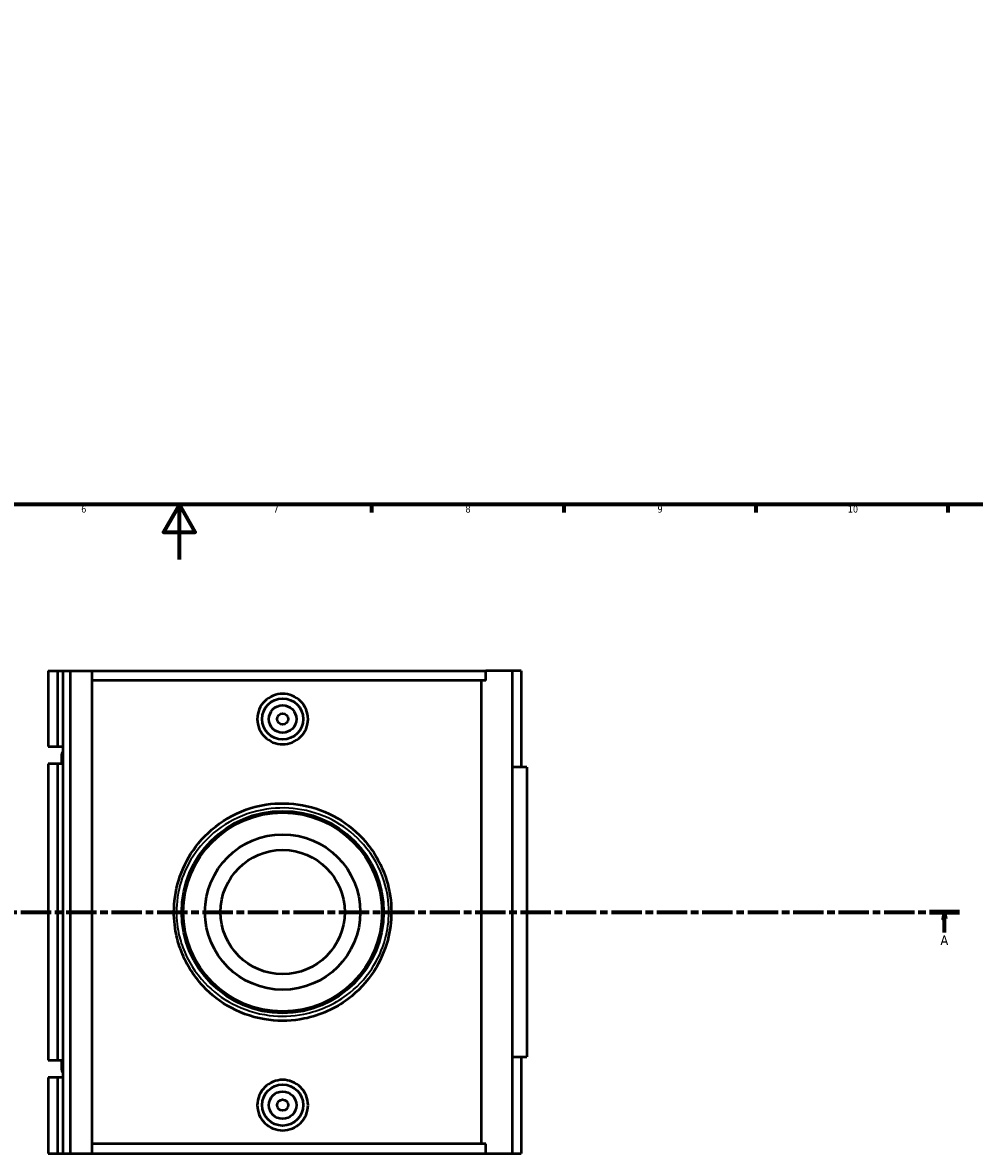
# Model space of a CAD drawing. Header units: millimetres. Extents: x -15 to 1080, y -217 to 1281.
# Tile 3 of 8: x 363 to 710, y -217 to 196. Entities that reach past the tile are written whole.
import ezdxf

# ---------------------------------------------------------------- set-up
doc = ezdxf.new("R2010")
doc.units = ezdxf.units.MM
doc.linetypes.add('CHAIN', pattern=[0.3543, 0.2362, -0.0295, 0.0591, -0.0295])
for name, color, linetype, lineweight in [('Border (ISO)', 7, 'Continuous', 70), ('Section Line (ISO)', 7, 'CHAIN', 70), ('Visible (ISO)', 7, 'Continuous', 50), ('Visible Narrow (ISO)', 7, 'Continuous', 35)]:
    doc.layers.add(name, color=color, linetype=linetype, lineweight=lineweight)
doc.styles.add('Label Text (ISO)', font='tahoma.ttf')
doc.styles.add('Note Text (ISO)', font='tahoma.ttf')

# ---------------------------------------------------------------- blocks, each defined once
blk = doc.blocks.new('Borders Default Border')
at = {"layer": 'Border (ISO)'}
for p, q in [((490.58, 20), (490.58, 17.1)), ((560.67, 20), (560.67, 17.1)), ((630.75, 20), (630.75, 17.1)), ((700.83, 20), (700.83, 17.1))]:
    blk.add_line(p, q, dxfattribs=at)
at = {"layer": 'Border (ISO)', "flags": 128}
for points in [[(20, 20), (20, 574), (821, 574), (821, 20), (20, 20)], [(420.5, 0), (420.5, 20), (414.73, 10), (426.27, 10), (420.5, 20)]]:
    blk.add_lwpolyline(points, dxfattribs=at)
at = {"layer": 'Border (ISO)', "color": 232, "true_color": 0xca0064, "char_height": 2.5, "attachment_point": 7, "style": 'Note Text (ISO)'}
for s, insert in [('6', (384.66, 17.05)), ('7', (454.77, 17.1)), ('8', (524.81, 17.04)), ('9', (594.88, 17.05)), ('10', (664.29, 17.05))]:
    blk.add_mtext(s, dxfattribs=dict(at, insert=insert))
blk = doc.blocks.new('2dTransSection0')
at = {"layer": 'Section Line (ISO)', "linetype": 'CHAIN', "ltscale": 46.781197}
blk.add_line((246.58, -128.6), (705.07, -128.6), dxfattribs=at)
at = {"layer": 'Section Line (ISO)', "linetype": 'Continuous', "lineweight": 140}
for p, q in [((246.58, -128.6), (257.55, -128.6)), ((694.09, -128.6), (705.07, -128.6))]:
    blk.add_line(p, q, dxfattribs=at)
at = {"layer": 'Section Line (ISO)', "linetype": 'Continuous'}
for p, q in [((252.06, -128.6), (251.56, -131.1)), ((251.56, -131.1), (252.56, -131.1)), ((252.06, -131.1), (252.06, -128.6)), ((252.56, -131.1), (252.06, -128.6)), ((252.06, -136.02), (252.06, -131.1)), ((699.58, -128.6), (699.08, -131.1)), ((699.08, -131.1), (700.08, -131.1)), ((699.58, -131.1), (699.58, -128.6)), ((700.08, -131.1), (699.58, -128.6)), ((699.58, -136.02), (699.58, -131.1))]:
    blk.add_line(p, q, dxfattribs=at)
at = {"layer": 'Section Line (ISO)', "linetype": 'Continuous', "flags": 128}
for points in [[(252.56, -131.1), (252.06, -128.6), (251.56, -131.1), (252.56, -131.1)], [(700.08, -131.1), (699.58, -128.6), (699.08, -131.1), (700.08, -131.1)]]:
    blk.add_lwpolyline(points, dxfattribs=at)
at = {"layer": 'Section Line (ISO)'}
for points in [[(252.56, -131.1), (252.06, -128.6), (251.56, -131.1), (252.56, -131.1)], [(700.08, -131.1), (699.58, -128.6), (699.08, -131.1), (700.08, -131.1)]]:
    blk.add_solid(points, dxfattribs=at)
at = {"layer": 'Section Line (ISO)', "char_height": 3.5, "attachment_point": 7, "style": 'Label Text (ISO)'}
for insert in [(250.58, -140.6), (698.09, -140.6)]:
    blk.add_mtext('A', dxfattribs=dict(at, insert=insert))

msp = doc.modelspace()

# ---------------------------------------------------------------- linework, layer by layer
at = {"layer": 'Visible (ISO)'}
for p, q in [((372.625, -40.6), (372.625, -68.25)), ((372.625, -40.6), (375.977, -40.6)), ((375.977, -40.6), (377.951, -40.6)), ((375.977, -40.6), (375.977, -68.25)), ((377.951, -40.6), (377.951, -68.25)), ((377.951, -40.6), (380.632, -40.6)), ((380.632, -40.6), (380.632, -216.6)), ((380.632, -40.6), (388.526, -40.6)), ((388.526, -40.6), (388.526, -216.6)), ((388.526, -40.6), (532.199, -40.6)), ((541.86, -40.6), (532.199, -40.6)), ((532.199, -44.12), (532.199, -40.6)), ((545.129, -40.6), (541.86, -40.6)), ((541.86, -40.6), (541.86, -216.6)), ((545.129, -40.6), (545.129, -75.8)), ((532.199, -44.12), (388.526, -44.12)), ((530.643, -213.08), (530.643, -44.12)), ((372.625, -68.25), (375.977, -68.25)), ((375.977, -68.25), (377.951, -68.25)), ((377.951, -68.25), (377.951, -70.101)), ((377.951, -70.101), (377.951, -72.699)), ((377.501, -71.4), (377.501, -74.55)), ((377.951, -72.699), (377.951, -74.55)), ((375.977, -74.55), (372.625, -74.55)), ((372.625, -74.55), (372.625, -182.65)), ((377.951, -74.55), (375.977, -74.55)), ((375.977, -74.55), (375.977, -182.65)), ((377.951, -74.55), (377.951, -182.65)), ((547.229, -75.8), (541.86, -75.8)), ((547.229, -75.8), (547.229, -181.4)), ((541.86, -181.4), (547.229, -181.4)), ((545.129, -181.4), (545.129, -216.6)), ((372.625, -182.65), (375.977, -182.65)), ((375.977, -182.65), (377.951, -182.65)), ((377.501, -182.65), (377.501, -185.8)), ((377.951, -182.65), (377.951, -184.501)), ((377.951, -184.501), (377.951, -187.099)), ((375.977, -188.95), (372.625, -188.95)), ((372.625, -188.95), (372.625, -216.6)), ((377.951, -188.95), (375.977, -188.95)), ((375.977, -188.95), (375.977, -216.6)), ((377.951, -187.099), (377.951, -188.95)), ((377.951, -188.95), (377.951, -216.6)), ((532.199, -213.08), (388.526, -213.08)), ((532.199, -216.6), (532.199, -213.08)), ((372.625, -216.6), (375.977, -216.6)), ((375.977, -216.6), (377.951, -216.6)), ((377.951, -216.6), (380.632, -216.6)), ((380.632, -216.6), (388.526, -216.6)), ((388.526, -216.6), (532.199, -216.6)), ((532.199, -216.6), (541.86, -216.6)), ((541.86, -216.6), (545.129, -216.6))]:
    msp.add_line(p, q, dxfattribs=at)
for centre, radius in [((458.138, -58.2), 7.5), ((458.138, -58.2), 5), ((458.138, -58.2), 2), ((458.138, -128.6), 36.826), ((458.138, -128.6), 36.26), ((458.138, -128.6), 28.328), ((458.138, -128.6), 22.662), ((458.138, -199), 7.5), ((458.138, -199), 5), ((458.138, -199), 2)]:
    msp.add_circle(centre, radius, dxfattribs=at)
for centre in [(379.601, -71.4), (379.601, -185.8)]:
    msp.add_arc(centre, 2.1, 141.79964, 218.20036, dxfattribs=at)
for points, knots in [([(467.39, -58.2), (467.39, -59.362), (467.156, -60.6), (466.204, -62.874), (465.488, -63.91), (463.842, -65.539), (462.804, -66.243), (460.53, -67.177), (459.295, -67.406), (456.98, -67.406), (455.745, -67.177), (453.471, -66.243), (452.433, -65.539), (450.787, -63.91), (450.071, -62.874), (449.12, -60.6), (448.885, -59.362), (448.885, -57.039), (449.119, -55.803), (450.068, -53.531), (450.782, -52.496), (452.427, -50.865), (453.466, -50.16), (455.742, -49.224), (456.978, -48.994), (459.297, -48.994), (460.533, -49.224), (462.809, -50.16), (463.848, -50.865), (465.493, -52.496), (466.207, -53.531), (467.156, -55.803), (467.39, -57.039), (467.39, -58.2)], [0, 0, 0, 0, 0.348654, 0.348654, 0.6973079, 0.6973079, 1.0446336, 1.0446336, 1.3919593, 1.3919593, 1.739285, 1.739285, 2.0866107, 2.0866107, 2.4352647, 2.4352647, 2.7839187, 2.7839187, 3.1321118, 3.1321118, 3.480305, 3.480305, 3.828091, 3.828091, 4.175877, 4.175877, 4.523663, 4.523663, 4.871449, 4.871449, 5.2196421, 5.2196421, 5.5678353, 5.5678353, 5.5678353, 5.5678353]), ([(497.797, -128.6), (497.797, -124.648), (497.198, -120.701), (494.454, -111.76), (491.805, -106.968), (485.452, -99.503), (481.992, -96.599), (474.197, -92.056), (469.851, -90.431), (460.998, -88.801), (456.516, -88.73), (447.189, -90.151), (442.4, -91.863), (434.026, -96.755), (430.394, -99.87), (424.816, -106.705), (422.709, -110.297), (419.742, -117.893), (418.843, -121.877), (418.35, -129.158), (418.531, -132.428), (419.498, -137.812), (420.079, -139.972), (422.657, -147.119), (425.489, -151.73), (432.056, -158.792), (435.545, -161.489), (443.633, -165.82), (448.311, -167.329), (457.418, -168.486), (461.804, -168.323), (471.841, -166.287), (477.316, -163.796), (485.668, -157.521), (488.861, -154.103), (493.651, -146.734), (495.381, -142.87), (497.343, -135.486), (497.797, -132.044), (497.797, -128.6)], [-36.5019107, -36.5019107, -36.5019107, -36.5019107, -35.3611883, -35.3611883, -33.7737442, -33.7737442, -32.4484543, -32.4484543, -31.1141401, -31.1141401, -29.8409551, -29.8409551, -28.3841862, -28.3841862, -26.9818333, -26.9818333, -25.7635149, -25.7635149, -24.5925268, -24.5925268, -23.6555986, -23.6555986, -23.0069958, -23.0069958, -21.4331266, -21.4331266, -20.140619, -20.140619, -18.7335104, -18.7335104, -17.4862484, -17.4862484, -15.7647707, -15.7647707, -14.3910284, -14.3910284, -13.1615772, -13.1615772, -12.1673036, -12.1673036, -12.1673036, -12.1673036]), ([(467.39, -199), (467.39, -200.161), (467.156, -201.397), (466.207, -203.669), (465.493, -204.703), (463.848, -206.335), (462.809, -207.04), (460.533, -207.976), (459.297, -208.206), (456.978, -208.206), (455.742, -207.976), (453.466, -207.04), (452.427, -206.335), (450.782, -204.703), (450.068, -203.669), (449.119, -201.397), (448.885, -200.161), (448.885, -199), (448.885, -197.838), (449.12, -196.6), (450.071, -194.326), (450.787, -193.29), (452.433, -191.661), (453.471, -190.957), (455.745, -190.023), (456.98, -189.794), (459.295, -189.794), (460.53, -190.023), (462.804, -190.957), (463.842, -191.661), (465.488, -193.29), (466.204, -194.326), (467.156, -196.6), (467.39, -197.838), (467.39, -199)], [2.7839187, 2.7839187, 2.7839187, 2.7839187, 3.1321118, 3.1321118, 3.480305, 3.480305, 3.828091, 3.828091, 4.175877, 4.175877, 4.523663, 4.523663, 4.871449, 4.871449, 5.2196421, 5.2196421, 5.5678353, 5.5678353, 5.5678353, 5.9164892, 5.9164892, 6.2651432, 6.2651432, 6.6124689, 6.6124689, 6.9597946, 6.9597946, 7.3071203, 7.3071203, 7.654446, 7.654446, 8.0031, 8.0031, 8.3517539, 8.3517539, 8.3517539, 8.3517539])]:
    msp.add_open_spline(points, degree=3, knots=knots, dxfattribs=at)
at = {"layer": 'Visible Narrow (ISO)'}
msp.add_line((496.965, -128.6), (497.794, -128.6), dxfattribs=at)
msp.add_open_spline([(496.884, -128.6), (496.884, -131.897), (496.441, -135.191), (494.523, -142.259), (492.834, -145.957), (488.154, -153.01), (485.034, -156.282), (476.875, -162.288), (471.526, -164.672), (461.719, -166.621), (457.434, -166.777), (448.538, -165.67), (443.967, -164.225), (436.065, -160.08), (432.657, -157.498), (426.241, -150.738), (423.474, -146.325), (420.955, -139.485), (420.388, -137.417), (419.443, -132.264), (419.266, -129.134), (419.747, -122.166), (420.626, -118.352), (423.525, -111.082), (425.584, -107.644), (431.032, -101.101), (434.581, -98.12), (442.763, -93.437), (447.441, -91.799), (456.553, -90.439), (460.933, -90.506), (469.582, -92.067), (473.827, -93.622), (481.442, -97.971), (484.824, -100.75), (491.03, -107.896), (493.618, -112.481), (496.299, -121.04), (496.884, -124.818), (496.884, -128.6)], degree=3, knots=[12.1673036, 12.1673036, 12.1673036, 12.1673036, 13.1615772, 13.1615772, 14.3910284, 14.3910284, 15.7647707, 15.7647707, 17.4862484, 17.4862484, 18.7335104, 18.7335104, 20.140619, 20.140619, 21.4331266, 21.4331266, 23.0069958, 23.0069958, 23.6555986, 23.6555986, 24.5925268, 24.5925268, 25.7635149, 25.7635149, 26.9818333, 26.9818333, 28.3841862, 28.3841862, 29.8409551, 29.8409551, 31.1141401, 31.1141401, 32.4484543, 32.4484543, 33.7737442, 33.7737442, 35.3611883, 35.3611883, 36.5019107, 36.5019107, 36.5019107, 36.5019107], dxfattribs=at)

# ---------------------------------------------------------------- block references
msp.add_blockref('Borders Default Border', (0, 0))
at = {"layer": 'Section Line (ISO)'}
msp.add_blockref('2dTransSection0', (0, 0), dxfattribs=at)

doc.saveas('drawing.dxf')
